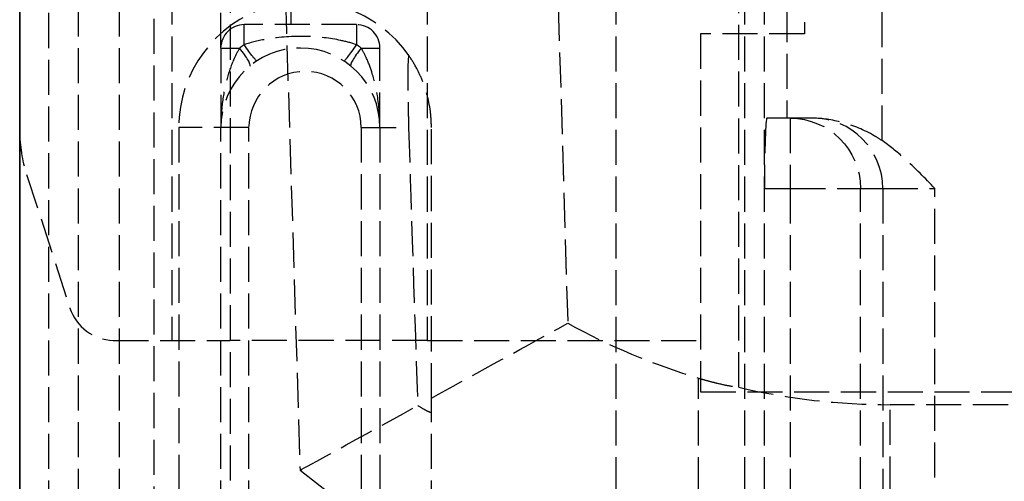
# Model space of a CAD drawing. Header units: millimetres. Extents: x 0 to 348, y -3 to 488.
# Tile 3 of 10: x 0 to 42, y 24 to 44. Entities that reach past the tile are written whole.
import ezdxf

# ---------------------------------------------------------------- set-up
doc = ezdxf.new("R2010")
doc.units = ezdxf.units.MM
doc.header["$LTSCALE"] = 10
doc.linetypes.add('ALLCAD_Strich', pattern=[0.2, 0.15, -0.05])
doc.layers.add('BESCH_KONT_sich_schn_grun_2d', color=10, linetype='Continuous')
doc.layers.add('BESCH_KONT_sich_schn_seit_2d', color=160, linetype='Continuous')

msp = doc.modelspace()

# ---------------------------------------------------------------- linework, layer by layer
at = {"layer": 'BESCH_KONT_sich_schn_grun_2d', "linetype": 'ALLCAD_Strich'}
for p, q in [((9, 488), (9, 0)), ((25.5, 0), (25.5, 488)), ((30.994, 0), (30.994, 344.75)), ((31.835, 0), (31.835, 344.75)), ((32.792, 344.75), (32.792, 40)), ((36.865, 39.04), (36.865, 344.75)), ((30.745, 28.494), (30.745, 321.506)), ((4.25, 311), (4.25, 6.75)), ((5.75, 6.75), (5.75, 311)), ((0, 3), (0, 307)), ((1.25, 3), (1.25, 307)), ((2.5, 307), (2.5, 3)), ((6.5, 81.5), (6.5, 30.5)), ((17.424, 81.5), (17.424, 30.5)), ((33.543, 50.1), (33.543, 43.605)), ((11.6, 44), (11.6, 45.483)), ((8.6, 43), (8.6, 44.895)), ((9.6, 43.144), (9.6, 44)), ((14.4, 44), (9.6, 44)), ((14.4, 44), (14.4, 43.144)), ((33.543, 43.605), (29.109, 43.605)), ((29.109, 43.605), (29.109, 28.3)), ((8.6, 43), (9.404, 43)), ((8.6, 43), (8.6, 39.6)), ((14.596, 43), (15.4, 43)), ((15.4, 39.6), (15.4, 43)), ((32.944, 40), (31.943, 40)), ((32.944, 40), (32.944, 37)), ((33.899, 40), (32.944, 40)), ((33.902, 40), (33.899, 40)), ((9.8, 39.6), (6.8, 39.6)), ((6.8, 39.6), (6.8, 3)), ((8.6, 3), (8.6, 39.6)), ((9.8, 3), (9.8, 39.6)), ((14.6, 39.6), (16.628, 39.6)), ((14.6, 39.6), (14.6, 3)), ((15.4, 39.6), (15.4, 3)), ((0.293, 37.596), (2.15, 31.882)), ((31.838, 37), (32.944, 37)), ((31.838, 0), (31.838, 37)), ((32.944, 37), (35.942, 37)), ((32.944, 37), (32.944, 0)), ((35.942, 0), (35.942, 37)), ((35.942, 37), (36.897, 37)), ((36.897, 37), (39.119, 37)), ((36.897, 37), (36.897, 5.5)), ((39.119, 2.631), (39.119, 37)), ((4, 30.501), (4, 30.5)), ((4, 30.5), (9, 30.5)), ((17.424, 30.5), (9, 30.5)), ((17.424, 30.5), (29.109, 30.5)), ((29.013, 0), (29.013, 28.886)), ((29.109, 28.3), (46.909, 28.3)), ((17.6, 3), (17.6, 27.426)), ((70.25, 27.748), (37.219, 27.748))]:
    msp.add_line(p, q, dxfattribs=at)
for centre, radius, start, end in [((4539.107, 175), 4529.606, 178.101573, 181.898427), ((12.2, 39.6), 5.4, 34.6058, 180), ((9.6, 43), 1, 90, 180), ((14.4, 43), 1, 0, 90), ((12, 39.6), 3.4, 0, 180), ((12.2, 39.6), 2.4, 0, 180), ((6, 39.45), 6, 180, 198), ((4.052, 32.5), 2, 198, 268.5043), ((37.219, 56.223), 28.475, 256.8588, 270), ((37.219, 56.223), 40.187, 231.1076, 270)]:
    msp.add_arc(centre, radius, start, end, dxfattribs=at)
for centre, major_axis, ratio, start_param, end_param in [((9.207, 43), (0.635, -0.773), 0.152976, 0, 1.445793), ((14.4, 43.288), (-0.545, -0.838), 0.079073, 0, 1.449886), ((14.793, 43), (-0.635, -0.773), 0.152976, -1.445793, 0), ((31.943, 37), (0, 3), 0.034921, 0, 1.570796), ((33.899, 37), (0, 3), 0.999391, -1.570796, 0)]:
    msp.add_ellipse(centre, major_axis=major_axis, ratio=ratio, start_param=start_param, end_param=end_param, dxfattribs=at)
at = {"layer": 'BESCH_KONT_sich_schn_grun_2d', "linetype": 'ALLCAD_Strich', "extrusion": (0, 0, -1)}
for centre, major_axis, ratio, end_param in [((9.6, 43.288), (0.545, -0.838), 0.079073, 1.449886), ((32.944, 37), (0, 3), 0.999391, 1.570796)]:
    msp.add_ellipse(centre, major_axis=major_axis, ratio=ratio, start_param=0, end_param=end_param, dxfattribs=at)
at = {"layer": 'BESCH_KONT_sich_schn_grun_2d', "linetype": 'ALLCAD_Strich'}
for points in [[(23.429, 318.768), (20.379, 222.955), (20.379, 127.045), (23.429, 31.232)], [(16.628, 39.6), (16.748, 35.718), (16.883, 31.58), (17.016, 27.708)], [(17.6, 28.029), (17.6, 31.828), (17.6, 35.687), (17.6, 39.6)], [(17.6, 28.029), (19.201, 28.908), (21.144, 29.976), (23.429, 31.232)], [(23.429, 31.232), (25.2, 30.256), (27.076, 29.468), (29.013, 28.886)], [(17.6, 27.426), (17.6, 27.622), (17.6, 27.823), (17.6, 28.029)], [(11.987, 24.944), (11.995, 24.949), (13.672, 25.87), (17.016, 27.708)], [(37.219, 16.036), (37.219, 16.049), (37.219, 19.953), (37.219, 27.748)]]:
    msp.add_open_spline(points, degree=3, dxfattribs=at)
for points, knots in [([(14.4, 43.144), (14.186, 43.214), (13.961, 43.273), (13.267, 43.422), (12.771, 43.481), (11.689, 43.513), (11.106, 43.473), (10.226, 43.321), (9.902, 43.242), (9.6, 43.144)], [2.1291704, 2.1291704, 2.1291704, 2.1291704, 2.2059408, 2.2059408, 2.3577889, 2.3577889, 2.531234, 2.531234, 2.6396371, 2.6396371, 2.6396371, 2.6396371]), ([(9.404, 43), (9.312, 42.85), (9.227, 42.686), (9.03, 42.239), (8.931, 41.947), (8.76, 41.293), (8.695, 40.931), (8.618, 40.245), (8.6, 39.921), (8.6, 39.6)], [-0.4358837, -0.4358837, -0.4358837, -0.4358837, -0.3639066, -0.3639066, -0.2487432, -0.2487432, -0.1152918, -0.1152918, 0.00103, 0.00103, 0.00103, 0.00103]), ([(9.6, 43.144), (9.597, 43.142), (9.593, 43.14), (9.526, 43.095), (9.463, 43.049), (9.404, 43)], [-1.31867305, -1.31867305, -1.31867305, -1.31867305, -1.31629987, -1.31629987, -1.26980433, -1.26980433, -1.26980433, -1.26980433]), ([(14.596, 43), (14.537, 43.049), (14.474, 43.095), (14.407, 43.14), (14.403, 43.142), (14.4, 43.144)], [-1.26980433, -1.26980433, -1.26980433, -1.26980433, -1.2233088, -1.2233088, -1.22093562, -1.22093562, -1.22093562, -1.22093562]), ([(15.4, 39.6), (15.4, 40.058), (15.364, 40.52), (15.235, 41.311), (15.155, 41.653), (14.979, 42.204), (14.894, 42.423), (14.734, 42.76), (14.667, 42.884), (14.596, 43)], [-0.4369137, -0.4369137, -0.4369137, -0.4369137, -0.2712962, -0.2712962, -0.1443959, -0.1443959, -0.0555369, -0.0555369, 0, 0, 0, 0]), ([(16.645, 42.667), (16.639, 42.675), (16.634, 42.672), (16.625, 42.646), (16.62, 42.621), (16.608, 42.518), (16.602, 42.413), (16.593, 42.105), (16.59, 41.876), (16.591, 41.189), (16.599, 40.729), (16.615, 40.052), (16.621, 39.826), (16.628, 39.6)], [-0.8494301, -0.8494301, -0.8494301, -0.8494301, -0.8121349, -0.8121349, -0.7730565, -0.7730565, -0.6978412, -0.6978412, -0.6001998, -0.6001998, -0.4629714, -0.4629714, -0.3970127, -0.3970127, -0.3970127, -0.3970127]), ([(17.6, 39.6), (17.6, 39.609), (17.6, 39.617), (17.6, 39.66), (17.599, 39.696), (17.597, 39.773), (17.596, 39.811), (17.592, 39.901), (17.589, 39.95), (17.578, 40.097), (17.568, 40.194), (17.485, 40.844), (17.339, 41.29), (17.138, 41.798), (17.052, 41.976), (16.863, 42.333), (16.75, 42.513), (16.645, 42.667)], [-1.960578, -1.960578, -1.960578, -1.960578, -1.953071, -1.953071, -1.924042, -1.924042, -1.894101, -1.894101, -1.851142, -1.851142, -1.746705, -1.746705, -1.08434, -1.08434, -0.631807, -0.631807, 0, 0, 0, 0]), ([(36.865, 39.04), (36.759, 39.113), (36.648, 39.183), (36.101, 39.498), (35.638, 39.685), (34.715, 39.94), (34.289, 39.997), (33.923, 40), (33.913, 40), (33.902, 40)], [0.8041578, 0.8041578, 0.8041578, 0.8041578, 0.8380336, 0.8380336, 0.9658151, 0.9658151, 1.0979729, 1.0979729, 1.1018647, 1.1018647, 1.1018647, 1.1018647]), ([(39.119, 37), (38.717, 37.416), (38.276, 37.874), (37.503, 38.565), (37.186, 38.819), (36.865, 39.04)], [1.8082888, 1.8082888, 1.8082888, 1.8082888, 1.9846331, 1.9846331, 2.0986749, 2.0986749, 2.0986749, 2.0986749]), ([(29.013, 28.886), (29.046, 28.876), (29.079, 28.867), (29.111, 28.857), (29.213, 28.828), (29.314, 28.799), (29.414, 28.772), (29.553, 28.734), (29.689, 28.7), (29.819, 28.669), (30.021, 28.621), (30.208, 28.581), (30.372, 28.551), (30.519, 28.525), (30.645, 28.506), (30.745, 28.494)], [-0.213908, -0.213908, -0.213908, -0.213908, -0.2036918, -0.2036918, -0.2036918, -0.1719676, -0.1719676, -0.1719676, -0.1280894, -0.1280894, -0.1280894, -0.0604206, -0.0604206, -0.0604206, 0, 0, 0, 0]), ([(17.016, 27.708), (17.151, 27.628), (17.267, 27.563), (17.36, 27.515), (17.448, 27.469), (17.513, 27.44), (17.553, 27.426), (17.567, 27.422), (17.577, 27.42), (17.585, 27.419), (17.588, 27.419), (17.591, 27.419), (17.593, 27.419), (17.595, 27.42), (17.596, 27.42), (17.597, 27.421), (17.598, 27.421), (17.599, 27.422), (17.599, 27.423), (17.6, 27.424), (17.6, 27.425), (17.6, 27.426)], [-0.3616827, -0.3616827, -0.3616827, -0.3616827, -0.2891988, -0.2891988, -0.2891988, -0.2205226, -0.2205226, -0.2205226, -0.197556, -0.197556, -0.197556, -0.1878439, -0.1878439, -0.1878439, -0.1808459, -0.1808459, -0.1808459, -0.1744955, -0.1744955, -0.1744955, -0.1673772, -0.1673772, -0.1673772, -0.1673772])]:
    msp.add_open_spline(points, degree=3, knots=knots, dxfattribs=at)
at = {"layer": 'BESCH_KONT_sich_schn_seit_2d', "linetype": 'ALLCAD_Strich'}
for p, q in [((0, 0, 49.5), (0, 488, 49.5)), ((0, 0, 18.344), (0, 488, 18.344)), ((0, 0, 67.372), (0, 488, 67.372)), ((0, 433.75, 33.982), (0, 40, 33.982)), ((0, 0, 61.386), (0, 433.75, 61.386)), ((0, 2.5, 26.935), (0, 433.75, 26.935)), ((0, 39.04, 28.862), (0, 433.75, 28.862)), ((0, 2.5, 25.419), (0, 433.75, 25.419)), ((0, 3.5, 22.094), (0, 432.5, 22.094)), ((0, 6, 20.844), (0, 432.5, 20.844)), ((0, 6.75, 436.644), (0, 343.25, 436.644)), ((0, 343.25, 435.144), (0, 6.75, 435.144)), ((0, 343.25, 408.569), (0, 6.75, 408.569)), ((0, 28.494, 68.094), (0, 321.506, 68.094)), ((0, 307, 446.3), (0, 3, 446.3)), ((0, 3, 443.8), (0, 307, 443.8)), ((0, 3, 489.8), (0, 307, 489.8)), ((0, 307, 445.05), (0, 3, 445.05)), ((0, 20.369, 463.8), (0, 149.631, 463.8)), ((0, 30.5), (0, 81.5)), ((0, 81.5, 14), (0, 30.5, 14)), ((0, 30.5, 10.924), (0, 81.5, 10.924)), ((0, 81.5, 2.5), (0, 30.5, 2.5)), ((0, 72.55, 38.5), (0, 39.45, 38.5)), ((0, 72.55, 41), (0, 39.45, 41)), ((0, 50.1, 13.5), (0, 43.605, 13.5)), ((0, 27.748, 66.844), (0, 48.25, 66.844)), ((0, 44, 69.094), (0, 45.483, 69.094)), ((0, 39.6, 175.844), (0, 45, 175.844)), ((0, 45, 112.844), (0, 39.6, 112.844)), ((0, 43, 66.094), (0, 44.895, 66.094)), ((0, 44, 73.844), (0, 43, 73.844)), ((0, 44, 73.844), (0, 44, 68.33)), ((0, 43, 69.094), (0, 44, 69.094)), ((0, 43.605, 13.5), (0, 30.5, 13.5)), ((0, 43.605, 2.5), (0, 43.605, 13.5)), ((0, 43, 73.844), (0, 43, 74.825)), ((0, 43, 73.844), (0, 39.6, 73.844)), ((0, 43, 66.094), (0, 43, 73.844)), ((0, 43, 75.576), (0, 43, 112.844)), ((0, 43, 69.094), (0, 0, 69.094)), ((0, 42, 178.844), (0, 39.6, 178.844)), ((0, 40, 30.856), (0, 40, 33.982)), ((0, 40, 58.294), (0, 40, 33.982)), ((0, 39.6, 112.844), (0, 39.6, 73.844)), ((0, 39.6, 178.844), (0, 39.6, 175.844)), ((0, 3, 178.844), (0, 39.6, 178.844)), ((0, 39.6, 175.844), (0, 3, 175.844)), ((0, 39.6, 112.844), (0, 39.6, 175.844)), ((0, 3, 112.844), (0, 39.6, 112.844)), ((0, 37.596, 38.5), (0, 39.45, 38.5)), ((0, 39.45, 41), (0, 39.45, 38.5)), ((0, 37.596, 41), (0, 39.45, 41)), ((0, 37.596, 38.5), (0, 31.882, 38.5)), ((0, 37.596, 41), (0, 37.596, 38.5)), ((0, 37.596, 41), (0, 31.882, 41)), ((0, 37, 58.399), (0, 37, 61.294)), ((0, 0, 58.399), (0, 37, 58.399)), ((0, 37, 58.399), (0, 37, 31.051)), ((0, 37, 28.258), (0, 37, 31.051)), ((0, 37, 31.051), (0, 5.5, 31.051)), ((0, 2.631, 28.258), (0, 37, 28.258)), ((0, 0, 61.294), (0, 37, 61.294)), ((0, 30.501, 38.5), (0, 31.882, 38.5)), ((0, 31.882, 41), (0, 31.882, 38.5)), ((0, 30.501, 41), (0, 31.882, 41)), ((0, 30.5, 38.5), (0, 30.501, 38.5)), ((0, 30.501, 38.5), (0, 30.501, 41)), ((0, 30.501, 41), (0, 30.5, 41)), ((0, 30.5, 41), (0, 30.5, 38.5)), ((0, 30.5), (0, 30.5, 38.5)), ((0, 0, 14), (0, 30.5, 14)), ((0, 30.5, 13.5), (0, 28.3, 13.5)), ((0, 28.3), (0, 30.5)), ((0, 28.494, 68.094), (0, 27.748, 68.094)), ((0, 28.3), (0, 28.3, 13.5)), ((0, 27.748, 68.094), (0, 27.748, 66.844)), ((0, 24.944, 390.569), (0, 24.944, 408.569))]:
    msp.add_line(p, q, dxfattribs=at)
at = {"layer": 'BESCH_KONT_sich_schn_seit_2d', "linetype": 'ALLCAD_Strich', "extrusion": (1, 0, 0)}
for centre, radius, end in [((42, 175.844), 3, 90), ((43, 73.844), 1, 81.7259), ((37, 58.294), 3, 90)]:
    msp.add_arc(centre, radius, 0, end, dxfattribs=at)
at = {"layer": 'BESCH_KONT_sich_schn_seit_2d', "linetype": 'ALLCAD_Strich', "extrusion": (-1, 0, 0)}
msp.add_arc((-44, 75.576), 1, 300, 0, dxfattribs=at)
at = {"layer": 'BESCH_KONT_sich_schn_seit_2d', "linetype": 'ALLCAD_Strich', "extrusion": (1, 0, 0)}
for centre, major_axis, ratio, start_param, end_param in [((0, 43.288, 75.823), (0, -0.144, -0.99), 0.835516, -1.449886, 0), ((0, 43, 75.805), (0, 0.237, -0.972), 0.763632, -1.754919, -0.309126), ((0, 37, 58.294), (0, 3), 0.034899, 0, 1.570796)]:
    msp.add_ellipse(centre, major_axis=major_axis, ratio=ratio, start_param=start_param, end_param=end_param, dxfattribs=at)
at = {"layer": 'BESCH_KONT_sich_schn_seit_2d', "linetype": 'ALLCAD_Strich', "extrusion": (-1, 0, 0)}
msp.add_ellipse((0, 37, 30.946), major_axis=(0, 3), ratio=0.034899, start_param=-1.570796, end_param=0, dxfattribs=at)
at = {"layer": 'BESCH_KONT_sich_schn_seit_2d', "linetype": 'ALLCAD_Strich'}
for points in [[(0, 24.944, 390.569), (0, 124.945, 390.569), (0, 225.055, 390.569), (0, 325.056, 390.569)], [(0, 28.029, 165.567), (0, 31.828, 163.158), (0, 35.687, 160.843), (0, 39.6, 158.624)], [(0, 39.6, 178.055), (0, 35.718, 177.945), (0, 31.58, 177.804), (0, 27.708, 177.623)], [(0, 39.6, 158.615), (0, 35.687, 160.834), (0, 31.828, 163.148), (0, 28.029, 165.557)], [(0, 28.029, 165.567), (0, 28.908, 133.409), (0, 29.976, 101.252), (0, 31.232, 69.094)], [(0, 27.426, 175.844), (0, 27.622, 172.419), (0, 27.823, 168.991), (0, 28.029, 165.567)], [(0, 28.029, 165.557), (0, 27.823, 168.985), (0, 27.622, 172.415), (0, 27.426, 175.844)], [(0, 21.094, 178.844), (0, 22.853, 141.927), (0, 25.071, 105.011), (0, 27.748, 68.094)], [(0, 27.676, 178.844), (0, 27.687, 178.437), (0, 27.697, 178.03), (0, 27.708, 177.623)], [(0, 24.944, 390.569), (0, 24.949, 319.994), (0, 25.86, 249.419), (0, 27.676, 178.844)]]:
    msp.add_open_spline(points, degree=3, dxfattribs=at)
for points, knots in [([(0, 44, 68.33), (0, 44, 68.181), (0, 43.96, 68.017), (0, 43.837, 67.666), (0, 43.754, 67.479), (0, 43.466, 66.898), (0, 43.224, 66.482), (0, 43, 66.094)], [0, 0, 0, 0, 0.0672402, 0.0672402, 0.1344804, 0.1344804, 0.2689608, 0.2689608, 0.2689608, 0.2689608]), ([(0, 43.144, 74.834), (0, 43.142, 74.834), (0, 43.14, 74.834), (0, 43.095, 74.84), (0, 43.049, 74.836), (0, 43, 74.825)], [-1.31867305, -1.31867305, -1.31867305, -1.31867305, -1.31629987, -1.31629987, -1.26980433, -1.26980433, -1.26980433, -1.26980433]), ([(0, 43, 74.825), (0, 42.85, 74.806), (0, 42.686, 74.776), (0, 42.239, 74.677), (0, 41.947, 74.597), (0, 41.293, 74.404), (0, 40.931, 74.287), (0, 40.245, 74.062), (0, 39.921, 73.952), (0, 39.6, 73.844)], [-0.4358837, -0.4358837, -0.4358837, -0.4358837, -0.3639066, -0.3639066, -0.2487432, -0.2487432, -0.1152918, -0.1152918, 0.00103, 0.00103, 0.00103, 0.00103]), ([(0, 42.45, 75.823), (0, 42.602, 75.795), (0, 42.724, 75.742), (0, 42.936, 75.629), (0, 43, 75.579), (0, 43, 75.576)], [-2.6396371, -2.6396371, -2.6396371, -2.6396371, -2.531234, -2.531234, -2.3844057, -2.3844057, -2.3844057, -2.3844057]), ([(0, 39.6, 178.055), (0, 39.926, 178.064), (0, 40.256, 178.039), (0, 40.922, 177.91), (0, 41.27, 177.795), (0, 41.878, 177.457), (0, 42.114, 177.256), (0, 42.43, 176.853), (0, 42.537, 176.653), (0, 42.66, 176.244), (0, 42.682, 176.044), (0, 42.668, 175.844)], [-0.3856856, -0.3856856, -0.3856856, -0.3856856, -0.3046763, -0.3046763, -0.2136247, -0.2136247, -0.1281329, -0.1281329, -0.0603527, -0.0603527, 0, 0, 0, 0]), ([(0, 42.667, 175.844), (0, 42.675, 175.95), (0, 42.672, 176.056), (0, 42.646, 176.271), (0, 42.621, 176.38), (0, 42.518, 176.688), (0, 42.413, 176.876), (0, 42.105, 177.261), (0, 41.876, 177.456), (0, 41.189, 177.841), (0, 40.729, 177.97), (0, 40.052, 178.051), (0, 39.826, 178.061), (0, 39.6, 178.055)], [-0.8494301, -0.8494301, -0.8494301, -0.8494301, -0.8121349, -0.8121349, -0.7730565, -0.7730565, -0.6978412, -0.6978412, -0.6001998, -0.6001998, -0.4629714, -0.4629714, -0.3970127, -0.3970127, -0.3970127, -0.3970127]), ([(0, 42.668, 175.844), (0, 42.358, 171.615), (0, 41.806, 165.154), (0, 40.786, 160.375), (0, 40.503, 159.364), (0, 40.125, 158.804), (0, 40.069, 158.733), (0, 39.968, 158.645), (0, 39.928, 158.617), (0, 39.85, 158.582), (0, 39.814, 158.573), (0, 39.738, 158.568), (0, 39.7, 158.574), (0, 39.642, 158.594), (0, 39.62, 158.604), (0, 39.6, 158.615)], [-4.097345, -4.097345, -4.097345, -4.097345, -2.507486, -2.507486, -2.056272, -2.056272, -1.99149, -1.99149, -1.95474, -1.95474, -1.926381, -1.926381, -1.896756, -1.896756, -1.879045, -1.879045, -1.879045, -1.879045]), ([(0, 39.6, 158.624), (0, 39.609, 158.619), (0, 39.617, 158.615), (0, 39.66, 158.594), (0, 39.696, 158.584), (0, 39.773, 158.577), (0, 39.811, 158.581), (0, 39.901, 158.61), (0, 39.95, 158.64), (0, 40.097, 158.763), (0, 40.194, 158.902), (0, 40.844, 160.125), (0, 41.29, 162.695), (0, 41.798, 166.372), (0, 41.976, 167.966), (0, 42.333, 171.557), (0, 42.513, 173.746), (0, 42.667, 175.844)], [-1.960578, -1.960578, -1.960578, -1.960578, -1.953071, -1.953071, -1.924042, -1.924042, -1.894101, -1.894101, -1.851142, -1.851142, -1.746705, -1.746705, -1.08434, -1.08434, -0.631807, -0.631807, 0, 0, 0, 0]), ([(0, 42.227, 75.805), (0, 42.302, 75.829), (0, 42.374, 75.835), (0, 42.443, 75.824), (0, 42.446, 75.824), (0, 42.45, 75.823)], [1.26980433, 1.26980433, 1.26980433, 1.26980433, 1.31629987, 1.31629987, 1.31867305, 1.31867305, 1.31867305, 1.31867305]), ([(0, 39.6, 73.844), (0, 39.848, 74.061), (0, 40.099, 74.279), (0, 40.628, 74.731), (0, 40.908, 74.963), (0, 41.414, 75.35), (0, 41.639, 75.51), (0, 41.984, 75.708), (0, 42.111, 75.768), (0, 42.227, 75.805)], [-0.00103, -0.00103, -0.00103, -0.00103, 0.1152918, 0.1152918, 0.2487432, 0.2487432, 0.3639066, 0.3639066, 0.4358837, 0.4358837, 0.4358837, 0.4358837]), ([(0, 39.04, 28.862), (0, 39.113, 28.89), (0, 39.183, 28.923), (0, 39.498, 29.108), (0, 39.685, 29.324), (0, 39.94, 29.955), (0, 39.997, 30.354), (0, 40, 30.829), (0, 40, 30.842), (0, 40, 30.856)], [0.8041578, 0.8041578, 0.8041578, 0.8041578, 0.8380336, 0.8380336, 0.9658151, 0.9658151, 1.0979729, 1.0979729, 1.1018647, 1.1018647, 1.1018647, 1.1018647]), ([(0, 27.708, 177.623), (0, 30.355, 177.747), (0, 33.102, 177.851), (0, 35.752, 177.938), (0, 37.033, 177.98), (0, 38.319, 178.019), (0, 39.6, 178.055)], [-1.18051, -1.18051, -1.18051, -1.18051, -0.384592, -0.384592, -0.384592, 0, 0, 0, 0]), ([(0, 37, 28.258), (0, 37.416, 28.366), (0, 37.874, 28.484), (0, 38.565, 28.691), (0, 38.819, 28.776), (0, 39.04, 28.862)], [1.8082888, 1.8082888, 1.8082888, 1.8082888, 1.9846331, 1.9846331, 2.0986749, 2.0986749, 2.0986749, 2.0986749]), ([(0, 28.494, 68.094), (0, 28.508, 68.31), (0, 28.534, 68.499), (0, 28.572, 68.654), (0, 28.6, 68.77), (0, 28.635, 68.864), (0, 28.675, 68.936), (0, 28.735, 69.041), (0, 28.807, 69.094), (0, 28.886, 69.094)], [-0.2144068, -0.2144068, -0.2144068, -0.2144068, -0.1394029, -0.1394029, -0.1394029, -0.0831818, -0.0831818, -0.0831818, -0.0001021, -0.0001021, -0.0001021, -0.0001021]), ([(0, 28.886, 69.094), (0, 28.876, 69.094), (0, 28.867, 69.093), (0, 28.857, 69.092), (0, 28.828, 69.087), (0, 28.799, 69.074), (0, 28.772, 69.053), (0, 28.734, 69.025), (0, 28.7, 68.982), (0, 28.669, 68.924), (0, 28.621, 68.835), (0, 28.581, 68.713), (0, 28.551, 68.561), (0, 28.525, 68.425), (0, 28.506, 68.268), (0, 28.494, 68.094)], [-0.213908, -0.213908, -0.213908, -0.213908, -0.2036918, -0.2036918, -0.2036918, -0.1719676, -0.1719676, -0.1719676, -0.1280894, -0.1280894, -0.1280894, -0.0604206, -0.0604206, -0.0604206, 0, 0, 0, 0]), ([(0, 20.994, 178.844), (0, 21.275, 172.941), (0, 21.568, 167.039), (0, 22.878, 141.78), (0, 24.015, 122.427), (0, 26.059, 91.418), (0, 26.879, 79.754), (0, 27.748, 68.094)], [22.272506, 22.272506, 22.272506, 22.272506, 40.000195, 40.000195, 98.153921, 98.153921, 133.231013, 133.231013, 133.231013, 133.231013]), ([(0, 27.708, 177.623), (0, 27.628, 177.439), (0, 27.563, 177.237), (0, 27.515, 177.02), (0, 27.469, 176.813), (0, 27.44, 176.596), (0, 27.426, 176.372), (0, 27.422, 176.296), (0, 27.42, 176.221), (0, 27.419, 176.145), (0, 27.419, 176.112), (0, 27.419, 176.08), (0, 27.419, 176.048), (0, 27.42, 176.025), (0, 27.42, 176.002), (0, 27.421, 175.978), (0, 27.421, 175.957), (0, 27.422, 175.936), (0, 27.423, 175.915), (0, 27.424, 175.891), (0, 27.425, 175.868), (0, 27.426, 175.844)], [-0.3616827, -0.3616827, -0.3616827, -0.3616827, -0.2891988, -0.2891988, -0.2891988, -0.2205226, -0.2205226, -0.2205226, -0.197556, -0.197556, -0.197556, -0.1878439, -0.1878439, -0.1878439, -0.1808459, -0.1808459, -0.1808459, -0.1744955, -0.1744955, -0.1744955, -0.1673772, -0.1673772, -0.1673772, -0.1673772]), ([(0, 27.426, 175.844), (0, 27.425, 175.871), (0, 27.423, 175.899), (0, 27.421, 175.949), (0, 27.42, 175.972), (0, 27.419, 176.017), (0, 27.419, 176.038), (0, 27.418, 176.095), (0, 27.418, 176.13), (0, 27.42, 176.252), (0, 27.423, 176.338), (0, 27.452, 176.742), (0, 27.508, 177.043), (0, 27.628, 177.424), (0, 27.666, 177.526), (0, 27.708, 177.623)], [-0.1944537, -0.1944537, -0.1944537, -0.1944537, -0.1861935, -0.1861935, -0.1792804, -0.1792804, -0.1728274, -0.1728274, -0.162255, -0.162255, -0.1360354, -0.1360354, -0.038229, -0.038229, 0, 0, 0, 0]), ([(0, 16.036, 390.569), (0, 16.036, 390.569), (0, 17.057, 390.569), (0, 19.021, 390.569), (0, 20.494, 390.569), (0, 22.498, 390.569), (0, 24.944, 390.569)], [-2.734431, -2.734431, -2.734431, -2.734431, -1.171899, -1.171899, -1.171899, 0, 0, 0, 0])]:
    msp.add_open_spline(points, degree=3, knots=knots, dxfattribs=at)

doc.saveas('drawing.dxf')
